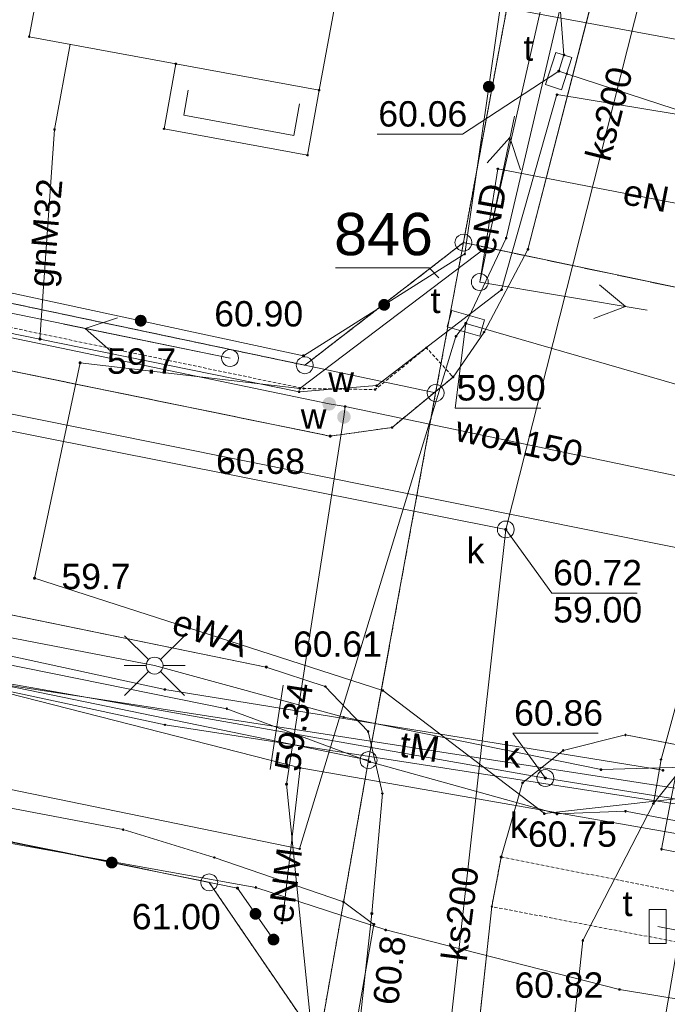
# Paper-space layout 'A-01 PLAN SYTUACYJNY' of a CAD drawing. Header units: millimetres. Extents: x 0 to 900, y 0 to 750.
# Tile 23 of 105: x 135 to 173, y 661 to 719. Entities that reach past the tile are written whole.
import ezdxf
from ezdxf.xclip import XClip

# ---------------------------------------------------------------- set-up
doc = ezdxf.new("R2010")
doc.units = ezdxf.units.MM
doc.header["$MEASUREMENT"] = 0
doc.header["$XCLIPFRAME"] = 0
for name, pattern in [('KROPK1', [500, 50, -450]), ('KROPK2', [1000, 50, -950]), ('PRZER1-1', [1, 0.5, -0.5]), ('PRZER2-1', [1.5, 1, -0.5]), ('PRZER3-1', [4000, 3000, -1000])]:
    doc.linetypes.add(name, pattern=pattern)
doc.layers.add('A_mapa_Nr_pióra__2', color=8, linetype='Continuous', lineweight=13)
doc.layers.add('A_podrys', color=7, linetype='Continuous')
doc.styles.add('STYL_AUTOMATYCZNY_1', font='arial.ttf')

# ---------------------------------------------------------------- blocks, each defined once
blk = doc.blocks.new('Rysunek_3_3', base_point=(-1239.757, 488.381))
at = {"layer": 'A_mapa_Nr_pióra__2', "linetype": 'Continuous', "lineweight": 13}
for points in [[(166.794, 715.623), (166.797, 715.599), (166.806, 715.578), (166.82, 715.559), (166.839, 715.545), (166.86, 715.536), (166.884, 715.533), (166.907, 715.536), (166.929, 715.545), (166.947, 715.559), (166.962, 715.578), (166.971, 715.599), (166.974, 715.623), (166.971, 715.646), (166.962, 715.668), (166.947, 715.686), (166.929, 715.701), (166.907, 715.709), (166.884, 715.713), (166.86, 715.709), (166.839, 715.701), (166.82, 715.686), (166.806, 715.668), (166.797, 715.646)], [(163.106, 714.651), (163.107, 714.742), (163.084, 714.83), (163.04, 714.91), (162.976, 714.975), (162.897, 715.022), (162.809, 715.047), (162.718, 715.048), (162.629, 715.025), (162.55, 714.98), (162.484, 714.917), (162.438, 714.838), (162.413, 714.75), (162.412, 714.659), (162.435, 714.57), (162.479, 714.491), (162.543, 714.425), (162.622, 714.379), (162.71, 714.354), (162.801, 714.353), (162.89, 714.375), (162.969, 714.42), (163.035, 714.484), (163.081, 714.563)], [(163.106, 714.651), (163.107, 714.742), (163.084, 714.83), (163.04, 714.91), (162.976, 714.975), (162.897, 715.022), (162.809, 715.047), (162.718, 715.048), (162.629, 715.025), (162.55, 714.98), (162.484, 714.917), (162.438, 714.838), (162.413, 714.75), (162.412, 714.659), (162.435, 714.57), (162.479, 714.491), (162.543, 714.425), (162.622, 714.379), (162.71, 714.354), (162.801, 714.353), (162.89, 714.375), (162.969, 714.42), (163.035, 714.484), (163.081, 714.563)], [(156.772, 701.525), (156.842, 701.584), (156.895, 701.658), (156.926, 701.744), (156.935, 701.835), (156.919, 701.925), (156.881, 702.008), (156.823, 702.078), (156.748, 702.131), (156.662, 702.163), (156.571, 702.171), (156.481, 702.156), (156.398, 702.117), (156.328, 702.059), (156.275, 701.984), (156.244, 701.898), (156.235, 701.807), (156.251, 701.717), (156.289, 701.634), (156.348, 701.564), (156.422, 701.511), (156.508, 701.48), (156.599, 701.472), (156.689, 701.487)], [(156.772, 701.525), (156.842, 701.584), (156.895, 701.658), (156.926, 701.744), (156.935, 701.835), (156.919, 701.925), (156.881, 702.008), (156.823, 702.078), (156.748, 702.131), (156.662, 702.163), (156.571, 702.171), (156.481, 702.156), (156.398, 702.117), (156.328, 702.059), (156.275, 701.984), (156.244, 701.898), (156.235, 701.807), (156.251, 701.717), (156.289, 701.634), (156.348, 701.564), (156.422, 701.511), (156.508, 701.48), (156.599, 701.472), (156.689, 701.487)], [(142.15, 700.542), (142.241, 700.534), (142.33, 700.551), (142.413, 700.59), (142.483, 700.649), (142.535, 700.724), (142.565, 700.81), (142.573, 700.901), (142.556, 700.991), (142.517, 701.074), (142.458, 701.143), (142.383, 701.195), (142.297, 701.226), (142.206, 701.233), (142.116, 701.217), (142.033, 701.178), (141.964, 701.119), (141.912, 701.044), (141.881, 700.958), (141.874, 700.866), (141.89, 700.777), (141.929, 700.694), (141.988, 700.624), (142.063, 700.572)], [(142.15, 700.542), (142.241, 700.534), (142.33, 700.551), (142.413, 700.59), (142.483, 700.649), (142.535, 700.724), (142.565, 700.81), (142.573, 700.901), (142.556, 700.991), (142.517, 701.074), (142.458, 701.143), (142.383, 701.195), (142.297, 701.226), (142.206, 701.233), (142.116, 701.217), (142.033, 701.178), (141.964, 701.119), (141.912, 701.044), (141.881, 700.958), (141.874, 700.866), (141.89, 700.777), (141.929, 700.694), (141.988, 700.624), (142.063, 700.572)], [(161.31, 700.724), (161.313, 700.701), (161.322, 700.679), (161.336, 700.661), (161.355, 700.646), (161.376, 700.637), (161.4, 700.634), (161.423, 700.637), (161.445, 700.646), (161.463, 700.661), (161.478, 700.679), (161.487, 700.701), (161.49, 700.724), (161.487, 700.748), (161.478, 700.769), (161.463, 700.788), (161.445, 700.802), (161.423, 700.811), (161.4, 700.814), (161.376, 700.811), (161.355, 700.802), (161.336, 700.788), (161.322, 700.769), (161.313, 700.748)], [(136.189, 699.802), (136.192, 699.779), (136.201, 699.757), (136.215, 699.738), (136.234, 699.724), (136.255, 699.715), (136.279, 699.712), (136.302, 699.715), (136.324, 699.724), (136.342, 699.738), (136.357, 699.757), (136.366, 699.779), (136.369, 699.802), (136.366, 699.825), (136.357, 699.847), (136.342, 699.866), (136.324, 699.88), (136.302, 699.889), (136.279, 699.892), (136.255, 699.889), (136.234, 699.88), (136.215, 699.866), (136.201, 699.847), (136.192, 699.825)], [(151.738, 698.817), (151.742, 698.794), (151.751, 698.772), (151.765, 698.754), (151.783, 698.739), (151.805, 698.73), (151.828, 698.727), (151.852, 698.73), (151.873, 698.739), (151.892, 698.754), (151.906, 698.772), (151.915, 698.794), (151.918, 698.817), (151.915, 698.841), (151.906, 698.862), (151.892, 698.881), (151.873, 698.895), (151.852, 698.904), (151.828, 698.907), (151.805, 698.904), (151.783, 698.895), (151.765, 698.881), (151.751, 698.862), (151.742, 698.841)], [(138.555, 698.397), (138.558, 698.373), (138.567, 698.352), (138.581, 698.333), (138.6, 698.319), (138.621, 698.31), (138.645, 698.307), (138.668, 698.31), (138.69, 698.319), (138.708, 698.333), (138.723, 698.352), (138.732, 698.373), (138.735, 698.397), (138.732, 698.42), (138.723, 698.442), (138.708, 698.46), (138.69, 698.475), (138.668, 698.484), (138.645, 698.487), (138.621, 698.484), (138.6, 698.475), (138.581, 698.46), (138.567, 698.442), (138.558, 698.42)], [(153.421, 696.367), (153.317, 696.374), (153.214, 696.354), (153.12, 696.309), (153.041, 696.24), (152.983, 696.154), (152.949, 696.055), (152.941, 695.951), (152.961, 695.848), (153.007, 695.754), (153.075, 695.675), (153.162, 695.617), (153.261, 695.583), (153.365, 695.575), (153.467, 695.595), (153.561, 695.641), (153.64, 695.709), (153.699, 695.796), (153.733, 695.895), (153.74, 695.999), (153.72, 696.101), (153.675, 696.195), (153.606, 696.274), (153.52, 696.333)], [(153.824, 695.304), (153.811, 695.2), (153.826, 695.097), (153.866, 695), (153.931, 694.918), (154.014, 694.855), (154.111, 694.816), (154.214, 694.803), (154.318, 694.817), (154.414, 694.858), (154.496, 694.922), (154.559, 695.005), (154.598, 695.102), (154.611, 695.206), (154.597, 695.309), (154.556, 695.405), (154.492, 695.488), (154.409, 695.551), (154.312, 695.59), (154.208, 695.603), (154.105, 695.588), (154.009, 695.548), (153.926, 695.484), (153.864, 695.4)], [(153.312, 694.067), (153.315, 694.044), (153.324, 694.022), (153.338, 694.003), (153.357, 693.989), (153.379, 693.98), (153.402, 693.977), (153.425, 693.98), (153.447, 693.989), (153.466, 694.003), (153.48, 694.022), (153.489, 694.044), (153.492, 694.067), (153.489, 694.09), (153.48, 694.112), (153.466, 694.131), (153.447, 694.145), (153.425, 694.154), (153.402, 694.157), (153.379, 694.154), (153.357, 694.145), (153.338, 694.131), (153.324, 694.112), (153.315, 694.09)], [(163.671, 688.555), (163.674, 688.532), (163.683, 688.51), (163.697, 688.492), (163.716, 688.477), (163.738, 688.468), (163.761, 688.465), (163.784, 688.468), (163.806, 688.477), (163.825, 688.492), (163.839, 688.51), (163.848, 688.532), (163.851, 688.555), (163.848, 688.579), (163.839, 688.6), (163.825, 688.619), (163.806, 688.633), (163.784, 688.642), (163.761, 688.645), (163.738, 688.642), (163.716, 688.633), (163.697, 688.619), (163.683, 688.6), (163.674, 688.579)], [(135.869, 685.677), (135.872, 685.654), (135.881, 685.632), (135.895, 685.614), (135.914, 685.599), (135.935, 685.59), (135.959, 685.587), (135.982, 685.59), (136.004, 685.599), (136.022, 685.614), (136.037, 685.632), (136.046, 685.654), (136.049, 685.677), (136.046, 685.701), (136.037, 685.722), (136.022, 685.741), (136.004, 685.755), (135.982, 685.764), (135.959, 685.767), (135.935, 685.764), (135.914, 685.755), (135.895, 685.741), (135.881, 685.722), (135.872, 685.701)], [(149.541, 680.432), (149.544, 680.408), (149.553, 680.387), (149.567, 680.368), (149.586, 680.354), (149.608, 680.345), (149.631, 680.342), (149.654, 680.345), (149.676, 680.354), (149.695, 680.368), (149.709, 680.387), (149.718, 680.408), (149.721, 680.432), (149.718, 680.455), (149.709, 680.477), (149.695, 680.495), (149.676, 680.51), (149.654, 680.519), (149.631, 680.522), (149.608, 680.519), (149.586, 680.51), (149.567, 680.495), (149.553, 680.477), (149.544, 680.455)], [(166.007, 673.875), (166.01, 673.852), (166.019, 673.83), (166.034, 673.812), (166.052, 673.798), (166.074, 673.789), (166.097, 673.785), (166.12, 673.789), (166.142, 673.798), (166.161, 673.812), (166.175, 673.83), (166.184, 673.852), (166.187, 673.875), (166.184, 673.899), (166.175, 673.92), (166.161, 673.939), (166.142, 673.953), (166.12, 673.962), (166.097, 673.965), (166.074, 673.962), (166.052, 673.953), (166.034, 673.939), (166.019, 673.92), (166.01, 673.899)], [(150.736, 673.514), (150.739, 673.49), (150.748, 673.469), (150.763, 673.45), (150.781, 673.436), (150.803, 673.427), (150.826, 673.424), (150.849, 673.427), (150.871, 673.436), (150.89, 673.45), (150.904, 673.469), (150.913, 673.49), (150.916, 673.514), (150.913, 673.537), (150.904, 673.559), (150.89, 673.577), (150.871, 673.591), (150.849, 673.6), (150.826, 673.604), (150.803, 673.6), (150.781, 673.591), (150.763, 673.577), (150.748, 673.559), (150.739, 673.537)], [(140.445, 668.542), (140.537, 668.536), (140.626, 668.553), (140.708, 668.593), (140.777, 668.653), (140.828, 668.729), (140.858, 668.816), (140.864, 668.907), (140.847, 668.996), (140.807, 669.078), (140.747, 669.147), (140.671, 669.198), (140.585, 669.228), (140.494, 669.235), (140.404, 669.217), (140.322, 669.177), (140.253, 669.117), (140.202, 669.041), (140.172, 668.955), (140.166, 668.864), (140.183, 668.774), (140.223, 668.692), (140.283, 668.623), (140.359, 668.572)], [(140.445, 668.542), (140.537, 668.536), (140.626, 668.553), (140.708, 668.593), (140.777, 668.653), (140.828, 668.729), (140.858, 668.816), (140.864, 668.907), (140.847, 668.996), (140.807, 669.078), (140.747, 669.147), (140.671, 669.198), (140.585, 669.228), (140.494, 669.235), (140.404, 669.217), (140.322, 669.177), (140.253, 669.117), (140.202, 669.041), (140.172, 668.955), (140.166, 668.864), (140.183, 668.774), (140.223, 668.692), (140.283, 668.623), (140.359, 668.572)], [(163.4, 669.214), (163.403, 669.191), (163.412, 669.169), (163.427, 669.151), (163.445, 669.136), (163.467, 669.127), (163.49, 669.124), (163.514, 669.127), (163.535, 669.136), (163.554, 669.151), (163.568, 669.169), (163.577, 669.191), (163.58, 669.214), (163.577, 669.237), (163.568, 669.259), (163.554, 669.278), (163.535, 669.292), (163.514, 669.301), (163.49, 669.304), (163.467, 669.301), (163.445, 669.292), (163.427, 669.278), (163.412, 669.259), (163.403, 669.237)], [(147.841, 667.378), (147.845, 667.355), (147.854, 667.333), (147.868, 667.315), (147.886, 667.3), (147.908, 667.291), (147.931, 667.288), (147.955, 667.291), (147.976, 667.3), (147.995, 667.315), (148.009, 667.333), (148.018, 667.355), (148.021, 667.378), (148.018, 667.402), (148.009, 667.423), (147.995, 667.442), (147.976, 667.456), (147.955, 667.465), (147.931, 667.468), (147.908, 667.465), (147.886, 667.456), (147.868, 667.442), (147.854, 667.423), (147.845, 667.402)], [(148.707, 665.658), (148.769, 665.591), (148.846, 665.541), (148.933, 665.514), (149.024, 665.51), (149.113, 665.529), (149.195, 665.572), (149.262, 665.633), (149.311, 665.71), (149.339, 665.797), (149.343, 665.889), (149.323, 665.978), (149.281, 666.059), (149.219, 666.126), (149.142, 666.176), (149.055, 666.203), (148.964, 666.207), (148.875, 666.187), (148.793, 666.145), (148.726, 666.084), (148.677, 666.007), (148.649, 665.919), (148.645, 665.828), (148.665, 665.739)], [(148.707, 665.658), (148.769, 665.591), (148.846, 665.541), (148.933, 665.514), (149.024, 665.51), (149.113, 665.529), (149.195, 665.572), (149.262, 665.633), (149.311, 665.71), (149.339, 665.797), (149.343, 665.889), (149.323, 665.978), (149.281, 666.059), (149.219, 666.126), (149.142, 666.176), (149.055, 666.203), (148.964, 666.207), (148.875, 666.187), (148.793, 666.145), (148.726, 666.084), (148.677, 666.007), (148.649, 665.919), (148.645, 665.828), (148.665, 665.739)], [(155.767, 665.875), (155.77, 665.852), (155.779, 665.83), (155.794, 665.812), (155.812, 665.798), (155.834, 665.789), (155.857, 665.785), (155.88, 665.789), (155.902, 665.798), (155.921, 665.812), (155.935, 665.83), (155.944, 665.852), (155.947, 665.875), (155.944, 665.899), (155.935, 665.92), (155.921, 665.939), (155.902, 665.953), (155.88, 665.962), (155.857, 665.965), (155.834, 665.962), (155.812, 665.953), (155.794, 665.939), (155.779, 665.92), (155.77, 665.899)], [(149.77, 664.138), (149.831, 664.071), (149.908, 664.021), (149.995, 663.994), (150.087, 663.99), (150.176, 664.01), (150.257, 664.052), (150.324, 664.113), (150.374, 664.19), (150.401, 664.277), (150.405, 664.369), (150.386, 664.458), (150.343, 664.539), (150.282, 664.606), (150.205, 664.656), (150.118, 664.683), (150.026, 664.687), (149.937, 664.667), (149.856, 664.625), (149.789, 664.564), (149.739, 664.487), (149.712, 664.4), (149.708, 664.308), (149.728, 664.219)]]:
    blk.add_hatch(color=8, dxfattribs=at).paths.add_polyline_path(points)
at = {"layer": 'A_mapa_Nr_pióra__2', "color": 8, "linetype": 'PRZER1-1', "lineweight": 13, "ltscale": 0.2, "flags": 128}
for points in [[(130.832, 745.1), (166.678, 734.795), (161.26, 705.495), (151.901, 698.255), (76.821, 714.11), (45.202, 720.628), (51.282, 745.1)], [(169.667, 745.1), (166.678, 734.795), (161.26, 705.495), (180.784, 701.378), (189.14, 699.897), (182.219, 709.256), (185.838, 729.256), (187.818, 736.096), (190.431, 745.1)], [(29.9, 723.715), (45.202, 720.628), (76.821, 714.11), (151.901, 698.255), (161.26, 705.495), (159.621, 696.615), (155.662, 674.935), (152.723, 658.235), (146.262, 667.714), (77.183, 681.931), (48.337, 687.853), (36.183, 690.348), (29.9, 691.641)], [(29.9, 653.436), (36.183, 690.348), (48.337, 687.853), (77.183, 681.931), (146.262, 667.714), (152.723, 658.235), (148.164, 632.295), (147.186, 592.335), (146.687, 572.355), (145.907, 540.323), (82.849, 560.452), (29.9, 577.346)]]:
    blk.add_lwpolyline(points, dxfattribs=at)
at = {"layer": 'A_mapa_Nr_pióra__2', "color": 8, "linetype": 'Continuous', "lineweight": 13, "ltscale": 0.2, "flags": 128}
for points in [[(83.348, 745.1), (76.821, 714.11), (151.901, 698.255), (161.26, 705.495), (166.678, 734.795), (130.832, 745.1)], [(151.611, 696.885), (162.637, 705.241), (169.235, 734.323), (172.365, 745.1)], [(169.667, 745.1), (166.678, 734.795), (161.26, 705.495), (180.784, 701.378), (182.219, 709.256), (185.838, 729.256), (187.818, 736.096), (190.431, 745.1)], [(173.007, 745.1), (163.78, 705.755), (161.4, 700.724), (191.337, 692.055), (205.72, 690.838), (258.309, 680.788), (261.999, 680.081), (333.179, 666.164), (385.799, 656.247), (425.538, 648.228), (480.498, 638.191), (490.217, 636.735), (491.457, 636.515)], [(163.761, 688.555), (176.125, 737.484), (176.272, 738.067), (178.05, 745.1)], [(173.398, 745.1), (166.691, 722.995), (167.189, 716.575), (166.884, 715.623), (167.36, 715.47), (180.935, 711.039), (181.691, 713.411), (181.94, 714.379)], [(138.316, 731.907), (121.183, 738.614), (136.215, 730.47), (130.84, 702.089), (147.493, 698.675)], [(165.208, 730.203), (164.437, 726.815), (164.177, 724.575), (161.342, 704.825), (151.828, 698.817), (132.618, 702.95), (131.208, 704.73)], [(169.757, 723.335), (165.068, 705.097), (162.477, 700.203), (160.648, 697.555), (157.053, 694.58), (153.402, 694.067), (75.508, 710.018), (29.9, 719.603)], [(29.9, 721.082), (65.873, 713.508), (73.124, 712.675), (153.341, 695.975), (154.281, 695.815)], [(153.991, 721.179), (181.13, 716.157)], [(138.063, 717.208), (137.132, 712.174), (136.279, 699.802)], [(29.9, 716.43), (177.6, 686.72), (173.902, 665.236), (188.648, 662.698)], [(163.761, 688.555), (132.023, 694.88), (69.526, 707.334), (43.666, 712.487), (32.303, 714.751), (29.9, 715.23)], [(58.085, 715.726), (61.737, 714.975), (65.769, 714.16), (76.375, 711.997), (82.761, 710.39), (119.843, 703.148), (136.279, 699.802), (151.57, 696.689), (156.143, 697.052), (163.512, 702.712), (166.781, 714.236), (180.617, 711.957)], [(166.884, 715.623), (161.203, 711.898), (156.163, 711.898)], [(162.229, 703.164), (164.265, 712.955)], [(162.671, 710.204), (164.003, 711.696), (164.63, 709.796)], [(180.617, 711.957), (179.826, 700.229), (172.917, 674.974), (172.469, 672.372)], [(163.286, 709.852), (162.229, 703.164)], [(184.859, 705.686), (163.286, 709.852)], [(155.857, 665.875), (156.477, 672.964), (155.643, 676.62), (153.111, 679.287), (149.631, 680.432), (72.674, 696.206), (29.9, 705.029)], [(159.81, 703.411), (159.238, 704), (153.718, 704)], [(426.177, 626.615), (394.877, 632.355), (372.277, 636.915), (367.297, 637.815), (324.777, 645.855), (307.377, 649.655), (302.617, 643.975), (280.597, 648.535), (277.877, 655.215), (265.977, 657.535), (261.157, 658.395), (256.197, 658.955), (247.737, 660.375), (244.717, 659.995), (219.477, 664.935), (213.577, 666.935), (174.997, 674.535), (169.377, 674.375), (154.197, 677.475), (143.037, 680.515), (96.237, 689.575), (78.557, 693.715), (29.9, 703.128)], [(173.034, 674.333), (143.644, 679.102), (77.855, 693.39), (29.9, 702.989)], [(162.229, 703.164), (172.091, 701.506)], [(169.28, 702.992), (170.823, 701.719), (168.949, 701.02)], [(508.224, 509.24), (505.288, 509.739), (511.121, 544.677), (515.528, 565.242), (523.479, 604.413), (520.539, 605.253), (495.139, 610.312), (384.98, 631.427), (372.98, 633.686), (304.661, 646.463), (279.321, 651.182), (242.081, 657.98), (221.081, 661.238), (217.221, 663.058), (170.822, 671.916), (166.782, 671.756), (155.742, 674.835), (147.302, 677.974), (82.262, 691.151), (29.9, 702.044)], [(508.06, 508.355), (500.8, 509.588), (502.642, 518.398), (520.887, 606.143), (481.951, 613.805), (427.051, 624.884), (368.129, 636.206), (325.007, 644.981), (254.307, 658.606), (214.989, 665.958), (143.658, 677.017), (79.037, 690.924), (38.037, 699.359), (29.9, 701.235)], [(161.4, 700.724), (160.82, 699.955), (151.597, 669.695), (77.777, 684.875), (61.946, 688.06)], [(147.493, 698.675), (137.694, 700.673)], [(140.451, 699.09), (138.954, 700.416), (140.851, 701.05)], [(161.4, 700.724), (160.782, 695.721), (165.822, 695.721)], [(29.9, 700.539), (130.466, 680.14), (166.097, 673.875), (198.029, 668.747), (232.437, 660.115)], [(29.9, 700.424), (39.723, 698.388), (77.143, 691.03), (127.042, 680.753), (151.622, 674.475), (183.342, 668.936)], [(179.826, 700.229), (172.917, 674.974)], [(151.611, 696.885), (138.645, 698.397), (135.959, 685.677), (156.509, 679.049), (166.037, 671.777), (180.824, 673.443)], [(154.281, 695.815), (154.211, 695.203), (150.826, 673.514), (152.635, 655.676), (150.463, 632.238), (149.393, 595.293), (149.091, 584.897), (148.512, 564.905)], [(154.281, 695.815), (174.581, 691.556)], [(149.016, 667.418), (77.257, 680.354), (35.938, 688.909), (29.9, 690.007)], [(163.761, 688.555), (160.263, 657.175)], [(163.761, 688.555), (166.472, 684.802), (171.512, 684.802)], [(150.057, 664.338), (147.931, 667.378), (44.901, 688.312)], [(148.364, 595.487), (148.379, 600.187), (150.03, 610.447), (150.134, 631.949), (155.984, 665.235), (154.187, 666.566), (146.565, 669.184), (141.19, 670.831), (127.83, 673.37), (119.226, 674.218), (106.277, 676.774), (77.099, 683.729), (74.493, 685.035), (61.946, 688.06)], [(235.517, 663.739), (81.768, 687.487)], [(142.684, 680.869), (141.269, 682.283)], [(143.391, 680.869), (144.805, 682.283)], [(142.537, 680.515), (141.237, 680.515)], [(143.537, 680.515), (144.837, 680.515)], [(142.684, 680.162), (141.269, 678.748)], [(143.391, 680.162), (144.805, 678.748)], [(149.853, 674.38), (150.63, 679.36)], [(169.377, 674.375), (154.197, 677.475)], [(159.797, 637.175), (162.936, 666.283), (163.49, 669.214), (164.751, 673.593), (167.147, 675.509), (170.825, 676.422), (214.445, 668.021), (218.298, 666.47), (221.678, 663.107), (222.769, 659.326), (222.787, 654.844), (221.125, 646.031), (219.221, 644.766), (210.197, 642.355), (203.417, 604.135), (212.877, 602.475), (210.777, 590.735), (200.477, 589.175), (189.257, 526.495)], [(166.097, 673.875), (164.175, 676.523), (169.215, 676.523)], [(151.622, 674.475), (150.562, 665.315)], [(172.469, 672.372), (173.773, 673.995), (172.948, 669.673), (316.031, 642.363), (316.481, 644.72), (359.621, 636.486), (480.678, 613.461), (498.878, 609.804), (659.899, 578.459)], [(172.469, 672.372), (168.306, 664.289), (164.698, 630.609), (164.182, 608.552), (163.47, 578.076), (163.389, 574.612)], [(450.732, 552.294), (452.539, 581.88), (458.712, 607.687), (457.532, 607.904), (263.266, 643.572), (241.62, 648.605), (226.714, 652.102), (170.468, 661.388), (156.675, 664.906), (149.016, 667.418)], [(155.857, 665.875), (153.637, 645.595), (152.837, 639.135), (152.697, 637.155), (152.577, 632.315), (151.577, 600.515), (151.197, 589.915)], [(170.468, 661.388), (156.675, 664.906)], [(463.62, 607.33), (440.227, 611.946), (401.692, 619.733), (361.583, 628.177), (306.662, 638.485), (246.865, 649.834), (218.002, 656.187), (172.727, 665.114)]]:
    blk.add_lwpolyline(points, dxfattribs=at)
for points in [[(138.611, 733.48), (155.683, 730.323), (152.754, 714.493), (144.297, 716.055), (135.644, 717.656)], [(135.599, 717.64), (135.599, 717.672), (135.628, 717.701), (135.66, 717.701), (135.689, 717.672), (135.689, 717.64), (135.66, 717.611), (135.628, 717.611)], [(166.713, 716.728), (167.665, 716.422), (167.054, 714.518), (166.102, 714.823)], [(167.144, 716.559), (167.144, 716.591), (167.173, 716.62), (167.205, 716.62), (167.234, 716.591), (167.234, 716.559), (167.205, 716.53), (167.173, 716.53)], [(152.754, 714.493), (152.057, 710.655), (143.597, 712.215), (144.297, 716.055)], [(144.252, 716.04), (144.252, 716.071), (144.281, 716.1), (144.313, 716.1), (144.342, 716.071), (144.342, 716.04), (144.313, 716.01), (144.281, 716.01)], [(167.315, 715.454), (167.315, 715.486), (167.344, 715.515), (167.376, 715.515), (167.405, 715.486), (167.405, 715.454), (167.376, 715.425), (167.344, 715.425)], [(155.662, 674.935), (159.621, 696.615), (151.901, 698.255), (76.821, 714.11), (76.743, 691.19)], [(152.709, 714.477), (152.709, 714.509), (152.738, 714.538), (152.77, 714.538), (152.799, 714.509), (152.799, 714.477), (152.77, 714.448), (152.738, 714.448)], [(166.736, 714.22), (166.736, 714.252), (166.766, 714.281), (166.797, 714.281), (166.826, 714.252), (166.826, 714.22), (166.797, 714.191), (166.766, 714.191)], [(143.552, 712.2), (143.552, 712.231), (143.581, 712.26), (143.613, 712.26), (143.642, 712.231), (143.642, 712.2), (143.613, 712.17), (143.581, 712.17)], [(137.087, 712.158), (137.087, 712.19), (137.116, 712.219), (137.148, 712.219), (137.177, 712.19), (137.177, 712.158), (137.148, 712.129), (137.116, 712.129)], [(152.012, 710.64), (152.012, 710.671), (152.041, 710.7), (152.073, 710.7), (152.102, 710.671), (152.102, 710.64), (152.073, 710.61), (152.041, 710.61)], [(163.241, 709.836), (163.241, 709.868), (163.27, 709.897), (163.302, 709.897), (163.331, 709.868), (163.331, 709.836), (163.302, 709.807), (163.27, 709.807)], [(161.26, 705.995), (161.415, 705.971), (161.554, 705.9), (161.665, 705.789), (161.736, 705.65), (161.76, 705.495), (161.736, 705.341), (161.665, 705.201), (161.554, 705.091), (161.415, 705.02), (161.26, 704.995), (161.106, 705.02), (160.966, 705.091), (160.856, 705.201), (160.785, 705.341), (160.76, 705.495), (160.785, 705.65), (160.856, 705.789), (160.966, 705.9), (161.106, 705.971)], [(166.587, 571.876), (167.425, 603.836), (168.104, 630.336), (172.183, 653.996), (174.222, 665.916), (180.14, 697.836), (180.784, 701.378), (161.26, 705.495), (159.621, 696.615), (155.662, 674.935), (152.723, 658.235), (148.164, 632.295), (147.186, 592.335), (146.687, 572.355), (145.907, 540.323), (161.935, 535.208), (165.669, 534.017)], [(159.621, 696.615), (161.26, 705.495), (151.901, 698.255)], [(162.592, 705.225), (162.592, 705.256), (162.621, 705.286), (162.653, 705.286), (162.682, 705.256), (162.682, 705.225), (162.653, 705.196), (162.621, 705.196)], [(163.735, 705.739), (163.735, 705.771), (163.764, 705.8), (163.796, 705.8), (163.825, 705.771), (163.825, 705.739), (163.796, 705.71), (163.764, 705.71)], [(161.297, 704.809), (161.297, 704.841), (161.326, 704.87), (161.358, 704.87), (161.387, 704.841), (161.387, 704.809), (161.358, 704.78), (161.326, 704.78)], [(165.023, 705.081), (165.023, 705.113), (165.052, 705.142), (165.084, 705.142), (165.113, 705.113), (165.113, 705.081), (165.084, 705.052), (165.052, 705.052)], [(162.229, 703.664), (162.358, 703.647), (162.479, 703.597), (162.583, 703.518), (162.662, 703.414), (162.712, 703.293), (162.729, 703.164), (162.712, 703.035), (162.662, 702.914), (162.583, 702.81), (162.479, 702.731), (162.358, 702.681), (162.229, 702.664), (162.1, 702.681), (161.979, 702.731), (161.875, 702.81), (161.796, 702.914), (161.746, 703.035), (161.729, 703.164), (161.746, 703.293), (161.796, 703.414), (161.875, 703.518), (161.979, 703.597), (162.1, 703.647)], [(163.467, 702.696), (163.467, 702.728), (163.496, 702.757), (163.527, 702.757), (163.557, 702.728), (163.557, 702.696), (163.527, 702.667), (163.496, 702.667)], [(162.499, 700.926), (162.221, 699.966), (160.3, 700.522), (160.578, 701.483)], [(162.432, 700.187), (162.432, 700.219), (162.461, 700.248), (162.493, 700.248), (162.522, 700.219), (162.522, 700.187), (162.493, 700.158), (162.461, 700.158)], [(136.234, 699.786), (136.234, 699.818), (136.263, 699.847), (136.295, 699.847), (136.324, 699.818), (136.324, 699.786), (136.295, 699.757), (136.263, 699.757)], [(160.775, 699.939), (160.775, 699.971), (160.804, 700), (160.836, 700), (160.865, 699.971), (160.865, 699.939), (160.836, 699.91), (160.804, 699.91)], [(147.493, 699.175), (147.622, 699.158), (147.743, 699.108), (147.846, 699.028), (147.926, 698.925), (147.976, 698.804), (147.993, 698.675), (147.976, 698.545), (147.926, 698.425), (147.846, 698.321), (147.743, 698.242), (147.622, 698.192), (147.493, 698.175), (147.363, 698.192), (147.243, 698.242), (147.139, 698.321), (147.06, 698.425), (147.01, 698.545), (146.993, 698.675), (147.01, 698.804), (147.06, 698.925), (147.139, 699.028), (147.243, 699.108), (147.363, 699.158)], [(159.034, 699.269), (159.034, 699.301), (159.064, 699.33), (159.095, 699.33), (159.124, 699.301), (159.124, 699.269), (159.095, 699.24), (159.064, 699.24)], [(138.6, 698.381), (138.6, 698.413), (138.629, 698.442), (138.661, 698.442), (138.69, 698.413), (138.69, 698.381), (138.661, 698.352), (138.629, 698.352)], [(151.901, 698.755), (152.055, 698.73), (152.195, 698.659), (152.305, 698.549), (152.376, 698.409), (152.401, 698.255), (152.376, 698.1), (152.305, 697.961), (152.195, 697.85), (152.055, 697.779), (151.901, 697.755), (151.746, 697.779), (151.607, 697.85), (151.496, 697.961), (151.425, 698.1), (151.401, 698.255), (151.425, 698.409), (151.496, 698.549), (151.607, 698.659), (151.746, 698.73)], [(151.783, 698.801), (151.783, 698.833), (151.813, 698.862), (151.844, 698.862), (151.873, 698.833), (151.873, 698.801), (151.844, 698.772), (151.813, 698.772)], [(160.603, 697.54), (160.603, 697.571), (160.632, 697.6), (160.664, 697.6), (160.693, 697.571), (160.693, 697.54), (160.664, 697.51), (160.632, 697.51)], [(151.525, 696.673), (151.525, 696.705), (151.554, 696.734), (151.586, 696.734), (151.615, 696.705), (151.615, 696.673), (151.586, 696.644), (151.554, 696.644)], [(151.566, 696.869), (151.566, 696.901), (151.595, 696.93), (151.627, 696.93), (151.656, 696.901), (151.656, 696.869), (151.627, 696.84), (151.595, 696.84)], [(151.788, 696.861), (151.788, 696.893), (151.817, 696.922), (151.849, 696.922), (151.878, 696.893), (151.878, 696.861), (151.849, 696.832), (151.817, 696.832)], [(156.008, 696.803), (156.008, 696.835), (156.037, 696.864), (156.069, 696.864), (156.098, 696.835), (156.098, 696.803), (156.069, 696.774), (156.037, 696.774)], [(156.098, 697.036), (156.098, 697.068), (156.128, 697.097), (156.159, 697.097), (156.188, 697.068), (156.188, 697.036), (156.159, 697.007), (156.128, 697.007)], [(159.621, 697.115), (159.775, 697.091), (159.914, 697.02), (160.025, 696.909), (160.096, 696.77), (160.121, 696.615), (160.096, 696.461), (160.025, 696.321), (159.914, 696.211), (159.775, 696.14), (159.621, 696.115), (159.466, 696.14), (159.327, 696.211), (159.216, 696.321), (159.145, 696.461), (159.121, 696.615), (159.145, 696.77), (159.216, 696.909), (159.327, 697.02), (159.466, 697.091)], [(154.236, 695.799), (154.236, 695.831), (154.265, 695.86), (154.297, 695.86), (154.326, 695.831), (154.326, 695.799), (154.297, 695.77), (154.265, 695.77)], [(157.008, 694.564), (157.008, 694.596), (157.037, 694.625), (157.069, 694.625), (157.098, 694.596), (157.098, 694.564), (157.069, 694.535), (157.037, 694.535)], [(153.357, 694.051), (153.357, 694.083), (153.386, 694.112), (153.418, 694.112), (153.447, 694.083), (153.447, 694.051), (153.418, 694.022), (153.386, 694.022)], [(146.262, 667.714), (152.723, 658.235), (155.662, 674.935), (76.743, 691.19), (77.183, 681.931)], [(163.761, 689.055), (163.89, 689.038), (164.011, 688.988), (164.114, 688.909), (164.194, 688.805), (164.244, 688.685), (164.261, 688.555), (164.244, 688.426), (164.194, 688.305), (164.114, 688.202), (164.011, 688.122), (163.89, 688.072), (163.761, 688.055), (163.632, 688.072), (163.511, 688.122), (163.407, 688.202), (163.328, 688.305), (163.278, 688.426), (163.261, 688.555), (163.278, 688.685), (163.328, 688.805), (163.407, 688.909), (163.511, 688.988), (163.632, 689.038)], [(135.914, 685.661), (135.914, 685.693), (135.943, 685.722), (135.975, 685.722), (136.004, 685.693), (136.004, 685.661), (135.975, 685.632), (135.943, 685.632)], [(148.164, 632.295), (152.723, 658.235), (146.262, 667.714), (77.183, 681.931), (79.165, 639.331)], [(143.037, 681.015), (143.167, 680.998), (143.287, 680.948), (143.391, 680.869), (143.47, 680.765), (143.52, 680.645), (143.537, 680.515), (143.52, 680.386), (143.47, 680.265), (143.391, 680.162), (143.287, 680.082), (143.167, 680.033), (143.037, 680.015), (142.908, 680.033), (142.787, 680.082), (142.684, 680.162), (142.604, 680.265), (142.554, 680.386), (142.537, 680.515), (142.554, 680.645), (142.604, 680.765), (142.684, 680.869), (142.787, 680.948), (142.908, 680.998)], [(149.586, 680.416), (149.586, 680.447), (149.615, 680.477), (149.647, 680.477), (149.676, 680.447), (149.676, 680.416), (149.647, 680.387), (149.615, 680.387)], [(143.599, 679.086), (143.599, 679.118), (143.628, 679.147), (143.66, 679.147), (143.689, 679.118), (143.689, 679.086), (143.66, 679.057), (143.628, 679.057)], [(153.066, 679.272), (153.066, 679.303), (153.095, 679.332), (153.127, 679.332), (153.156, 679.303), (153.156, 679.272), (153.127, 679.242), (153.095, 679.242)], [(156.464, 679.033), (156.464, 679.064), (156.493, 679.094), (156.525, 679.094), (156.554, 679.064), (156.554, 679.033), (156.525, 679.004), (156.493, 679.004)], [(147.257, 677.959), (147.257, 677.99), (147.286, 678.019), (147.318, 678.019), (147.347, 677.99), (147.347, 677.959), (147.318, 677.929), (147.286, 677.929)], [(154.152, 677.46), (154.152, 677.491), (154.181, 677.52), (154.213, 677.52), (154.242, 677.491), (154.242, 677.46), (154.213, 677.43), (154.181, 677.43)], [(143.613, 677.001), (143.613, 677.033), (143.642, 677.062), (143.674, 677.062), (143.703, 677.033), (143.703, 677.001), (143.674, 676.972), (143.642, 676.972)], [(155.598, 676.604), (155.598, 676.636), (155.627, 676.665), (155.659, 676.665), (155.688, 676.636), (155.688, 676.604), (155.659, 676.575), (155.627, 676.575)], [(170.78, 676.406), (170.78, 676.438), (170.809, 676.467), (170.841, 676.467), (170.87, 676.438), (170.87, 676.406), (170.841, 676.377), (170.809, 676.377)], [(155.662, 675.435), (155.816, 675.41), (155.956, 675.339), (156.066, 675.229), (156.137, 675.089), (156.162, 674.935), (156.137, 674.78), (156.066, 674.641), (155.956, 674.53), (155.816, 674.459), (155.662, 674.435), (155.507, 674.459), (155.368, 674.53), (155.257, 674.641), (155.186, 674.78), (155.162, 674.935), (155.186, 675.089), (155.257, 675.229), (155.368, 675.339), (155.507, 675.41)], [(167.102, 675.493), (167.102, 675.525), (167.131, 675.554), (167.163, 675.554), (167.192, 675.525), (167.192, 675.493), (167.163, 675.464), (167.131, 675.464)], [(151.577, 674.459), (151.577, 674.491), (151.606, 674.52), (151.638, 674.52), (151.667, 674.491), (151.667, 674.459), (151.638, 674.43), (151.606, 674.43)], [(155.697, 674.819), (155.697, 674.851), (155.726, 674.88), (155.758, 674.88), (155.787, 674.851), (155.787, 674.819), (155.758, 674.79), (155.726, 674.79)], [(172.872, 674.958), (172.872, 674.99), (172.901, 675.019), (172.933, 675.019), (172.962, 674.99), (172.962, 674.958), (172.933, 674.929), (172.901, 674.929)], [(166.097, 674.375), (166.227, 674.358), (166.347, 674.308), (166.451, 674.229), (166.53, 674.125), (166.58, 674.005), (166.597, 673.875), (166.58, 673.746), (166.53, 673.625), (166.451, 673.522), (166.347, 673.442), (166.227, 673.393), (166.097, 673.375), (165.968, 673.393), (165.847, 673.442), (165.744, 673.522), (165.664, 673.625), (165.614, 673.746), (165.597, 673.875), (165.614, 674.005), (165.664, 674.125), (165.744, 674.229), (165.847, 674.308), (165.968, 674.358)], [(166.097, 674.375), (166.227, 674.358), (166.347, 674.308), (166.451, 674.229), (166.53, 674.125), (166.58, 674.005), (166.597, 673.875), (166.58, 673.746), (166.53, 673.625), (166.451, 673.522), (166.347, 673.442), (166.227, 673.393), (166.097, 673.375), (165.968, 673.393), (165.847, 673.442), (165.744, 673.522), (165.664, 673.625), (165.614, 673.746), (165.597, 673.875), (165.614, 674.005), (165.664, 674.125), (165.744, 674.229), (165.847, 674.308), (165.968, 674.358)], [(169.332, 674.36), (169.332, 674.391), (169.361, 674.42), (169.393, 674.42), (169.422, 674.391), (169.422, 674.36), (169.393, 674.33), (169.361, 674.33)], [(172.989, 674.317), (172.989, 674.349), (173.018, 674.378), (173.05, 674.378), (173.079, 674.349), (173.079, 674.317), (173.05, 674.288), (173.018, 674.288)], [(150.781, 673.498), (150.781, 673.529), (150.81, 673.559), (150.842, 673.559), (150.871, 673.529), (150.871, 673.498), (150.842, 673.469), (150.81, 673.469)], [(164.706, 673.577), (164.706, 673.608), (164.735, 673.638), (164.767, 673.638), (164.796, 673.608), (164.796, 673.577), (164.767, 673.548), (164.735, 673.548)], [(156.432, 672.948), (156.432, 672.98), (156.461, 673.009), (156.493, 673.009), (156.522, 672.98), (156.522, 672.948), (156.493, 672.919), (156.461, 672.919)], [(172.424, 672.356), (172.424, 672.388), (172.453, 672.417), (172.485, 672.417), (172.514, 672.388), (172.514, 672.356), (172.485, 672.327), (172.453, 672.327)], [(165.992, 671.761), (165.992, 671.793), (166.022, 671.822), (166.053, 671.822), (166.082, 671.793), (166.082, 671.761), (166.053, 671.732), (166.022, 671.732)], [(166.737, 671.74), (166.737, 671.771), (166.766, 671.801), (166.798, 671.801), (166.827, 671.771), (166.827, 671.74), (166.798, 671.711), (166.766, 671.711)], [(170.777, 671.9), (170.777, 671.932), (170.806, 671.961), (170.838, 671.961), (170.867, 671.932), (170.867, 671.9), (170.838, 671.871), (170.806, 671.871)], [(141.145, 670.815), (141.145, 670.847), (141.175, 670.876), (141.206, 670.876), (141.235, 670.847), (141.235, 670.815), (141.206, 670.786), (141.175, 670.786)], [(146.52, 669.168), (146.52, 669.2), (146.549, 669.229), (146.581, 669.229), (146.61, 669.2), (146.61, 669.168), (146.581, 669.139), (146.549, 669.139)], [(151.552, 669.68), (151.552, 669.711), (151.581, 669.74), (151.613, 669.74), (151.642, 669.711), (151.642, 669.68), (151.613, 669.65), (151.581, 669.65)], [(163.445, 669.198), (163.445, 669.23), (163.474, 669.259), (163.506, 669.259), (163.535, 669.23), (163.535, 669.198), (163.506, 669.169), (163.474, 669.169)], [(172.903, 669.657), (172.903, 669.689), (172.932, 669.718), (172.964, 669.718), (172.993, 669.689), (172.993, 669.657), (172.964, 669.628), (172.932, 669.628)], [(146.262, 668.214), (146.417, 668.19), (146.556, 668.119), (146.667, 668.008), (146.738, 667.869), (146.762, 667.714), (146.738, 667.56), (146.667, 667.421), (146.556, 667.31), (146.417, 667.239), (146.262, 667.214), (146.108, 667.239), (145.968, 667.31), (145.858, 667.421), (145.787, 667.56), (145.762, 667.714), (145.787, 667.869), (145.858, 668.008), (145.968, 668.119), (146.108, 668.19)], [(147.886, 667.362), (147.886, 667.394), (147.916, 667.423), (147.947, 667.423), (147.976, 667.394), (147.976, 667.362), (147.947, 667.333), (147.916, 667.333)], [(148.971, 667.402), (148.971, 667.434), (149, 667.463), (149.032, 667.463), (149.061, 667.434), (149.061, 667.402), (149.032, 667.373), (149, 667.373)], [(154.142, 666.551), (154.142, 666.582), (154.171, 666.611), (154.203, 666.611), (154.232, 666.582), (154.232, 666.551), (154.203, 666.521), (154.171, 666.521)], [(162.891, 666.267), (162.891, 666.299), (162.92, 666.328), (162.952, 666.328), (162.981, 666.299), (162.981, 666.267), (162.952, 666.238), (162.92, 666.238)], [(172.227, 666.114), (173.227, 666.114), (173.227, 664.114), (172.227, 664.114)], [(150.517, 665.299), (150.517, 665.331), (150.546, 665.36), (150.578, 665.36), (150.607, 665.331), (150.607, 665.299), (150.578, 665.27), (150.546, 665.27)], [(155.939, 665.22), (155.939, 665.251), (155.968, 665.28), (155.999, 665.28), (156.029, 665.251), (156.029, 665.22), (155.999, 665.19), (155.968, 665.19)], [(156.63, 664.891), (156.63, 664.922), (156.659, 664.951), (156.691, 664.951), (156.72, 664.922), (156.72, 664.891), (156.691, 664.861), (156.659, 664.861)], [(150.012, 664.323), (150.012, 664.354), (150.041, 664.383), (150.072, 664.383), (150.102, 664.354), (150.102, 664.323), (150.072, 664.293), (150.041, 664.293)], [(168.261, 664.273), (168.261, 664.305), (168.29, 664.334), (168.321, 664.334), (168.351, 664.305), (168.351, 664.273), (168.321, 664.244), (168.29, 664.244)], [(170.423, 661.373), (170.423, 661.404), (170.452, 661.433), (170.484, 661.433), (170.513, 661.404), (170.513, 661.373), (170.484, 661.343), (170.452, 661.343)]]:
    blk.add_lwpolyline(points, close=True, dxfattribs=at)
at = {"layer": 'A_mapa_Nr_pióra__2', "color": 8, "linetype": 'PRZER3-1', "lineweight": 13, "ltscale": 0.2, "flags": 128}
for points in [[(169.757, 723.335), (165.068, 705.097), (162.477, 700.203), (160.648, 697.555), (157.053, 694.58), (153.402, 694.067), (75.508, 710.018), (29.9, 719.603)], [(29.9, 705.029), (72.674, 696.206), (149.631, 680.432), (153.111, 679.287), (155.643, 676.62), (156.477, 672.964), (155.857, 665.875)], [(159.797, 637.175), (162.936, 666.283), (163.49, 669.214), (164.751, 673.593), (167.147, 675.509), (170.825, 676.422), (214.445, 668.021), (218.298, 666.47), (221.678, 663.107), (222.769, 659.326), (222.787, 654.844), (221.125, 646.031), (219.221, 644.766), (210.963, 642.836), (206.642, 618.848)]]:
    blk.add_lwpolyline(points, dxfattribs=at)
at = {"layer": 'A_mapa_Nr_pióra__2', "color": 8, "linetype": 'PRZER2-1', "lineweight": 13, "ltscale": 0.2, "flags": 128}
blk.add_lwpolyline([(29.9, 722.063), (60.905, 715.568), (62.156, 717.225), (70.605, 715.39), (76.465, 714.202), (84.617, 712.532), (84.126, 710.801), (120.521, 703.332), (121.753, 705.05), (123.875, 706.232), (131.208, 704.73), (132.618, 702.95), (134.155, 700.562), (151.833, 696.877), (156.053, 696.819), (159.079, 699.285), (160.648, 697.555), (157.053, 694.58), (153.402, 694.067), (75.508, 710.018), (29.9, 719.603)], dxfattribs=at)
at = {"layer": 'A_mapa_Nr_pióra__2', "color": 8, "linetype": 'KROPK1', "lineweight": 13, "ltscale": 0.2, "flags": 128}
blk.add_lwpolyline([(151.592, 713.69), (151.252, 711.821), (144.76, 713.018), (145.101, 714.89)], close=True, dxfattribs=at)
at = {"layer": 'A_mapa_Nr_pióra__2', "color": 8, "linetype": 'KROPK2', "lineweight": 13, "ltscale": 0.2, "flags": 128}
for points in [[(895.1, 510.771), (874.039, 518.528), (863.879, 522.307), (853.017, 526.255), (845.057, 528.775), (792.277, 545.455), (786.298, 548.324), (731.438, 566.702), (711.118, 573.521), (576.198, 604.175), (485.179, 623.131), (484.138, 643.651), (484.098, 644.531), (449.997, 650.935), (352.198, 669.302), (306.081, 677.963), (249.859, 688.52), (235.099, 691.279), (189.14, 699.897), (180.784, 701.378), (161.26, 705.495), (159.621, 696.615), (155.662, 674.935), (152.723, 658.235), (148.164, 632.295), (147.186, 592.335), (146.687, 572.355), (145.907, 540.323), (82.849, 560.452), (29.9, 577.346)], [(29.9, 577.346), (82.849, 560.452), (145.907, 540.323), (146.687, 572.355), (147.186, 592.335), (148.164, 632.295), (152.723, 658.235), (155.662, 674.935), (159.621, 696.615), (161.26, 705.495), (180.784, 701.378), (189.14, 699.897), (235.099, 691.279), (249.859, 688.52), (306.081, 677.963), (352.198, 669.302), (449.997, 650.935), (484.098, 644.531), (484.138, 643.651), (485.179, 623.131), (576.198, 604.175), (711.118, 573.521), (711.659, 564.161), (717.884, 453.783), (730.017, 232.355), (734.411, 157.472)]]:
    blk.add_lwpolyline(points, dxfattribs=at)
at = {"layer": 'A_mapa_Nr_pióra__2', "color": 8, "linetype": 'PRZER1-1', "lineweight": 13, "ltscale": 0.2, "flags": 128}
blk.add_lwpolyline([(172.183, 653.996), (181.402, 660.436), (278.748, 642.235), (486.18, 603.451), (711.659, 564.161), (711.118, 573.521), (576.198, 604.175), (485.179, 623.131), (484.138, 643.651), (484.098, 644.531), (449.997, 650.935), (352.198, 669.302), (351.082, 669.512), (330.334, 673.408), (315.559, 676.183), (306.081, 677.963), (299.216, 679.252), (262.916, 686.068), (249.859, 688.52), (235.099, 691.279), (189.14, 699.897), (180.784, 701.378), (161.26, 705.495), (159.621, 696.615), (155.662, 674.935), (152.723, 658.235), (148.164, 632.295), (147.186, 592.335), (146.687, 572.355), (145.907, 540.323), (161.935, 535.208), (165.669, 534.017), (166.587, 571.876), (178.647, 571.577), (179.186, 591.797), (167.425, 603.836), (168.104, 630.336)], close=True, dxfattribs=at)
at = {"layer": 'A_mapa_Nr_pióra__2', "color": 8, "linetype": 'PRZER2-1', "lineweight": 13, "ltscale": 0.2, "flags": 128}
blk.add_lwpolyline([(222.787, 654.844), (162.936, 666.283), (163.49, 669.214), (177.345, 666.48), (177.752, 667.973), (222.769, 659.326)], close=True, dxfattribs=at)
at = {"layer": 'A_mapa_Nr_pióra__2', "color": 8, "linetype": 'Continuous', "lineweight": 13, "ltscale": 0.2, "flags": 128}
blk.add_lwpolyline([(155.857, 665.875), (153.637, 645.595), (152.837, 639.135), (152.697, 637.155), (152.577, 632.315), (151.577, 600.515), (151.197, 589.915, -0.211295), (149.117, 587.375), (147.077, 586.535)], format="xyb", dxfattribs=at)
at = {"layer": 'A_mapa_Nr_pióra__2', "color": 8, "linetype": 'Continuous', "lineweight": 13, "attachment_point": 7, "style": 'STYL_AUTOMATYCZNY_1'}
for s, insert, char_height in [('\\A1;{\\pql;\\fArial|b0|i0|c238|p0;\\W1.000000;t}', (164.808, 716.217), 1.5), ('\\A1;{\\pql;\\fArial|b0|i0|c238|p0;\\W1.000000;60.06}', (156.241, 712.326), 1.5), ('\\A1;{\\pql;\\fArial|b0|i0|c238|p0;\\W1.000000;846}', (153.632, 704.714), 2.5), ('\\A1;{\\pql;\\fArial|b0|i0|c238|p0;\\W1.000000;t}', (159.324, 701.318), 1.5), ('\\A1;{\\pql;\\fArial|b0|i0|c238|p0;\\W1.000000;60.90}', (146.562, 700.521), 1.5), ('\\A1;{\\pql;\\fArial|b0|i0|c238|p0;\\W1.000000;59.7}', (140.232, 697.73), 1.5), ('\\A1;{\\pql;\\fArial|b0|i0|c238|p0;\\W1.000000;w}', (153.292, 696.675), 1.5), ('\\A1;{\\pql;\\fArial|b0|i0|c238|p0;\\W1.000000;59.90}', (160.869, 696.149), 1.5), ('\\A1;{\\pql;\\fArial|b0|i0|c238|p0;\\W1.000000;w}', (151.664, 694.499), 1.5), ('\\A1;{\\pql;\\fArial|b0|i0|c238|p0;\\W1.000000;60.68}', (146.667, 691.814), 1.5), ('\\A1;{\\pql;\\fArial|b0|i0|c238|p0;\\W1.000000;k}', (161.445, 686.565), 1.5), ('\\A1;{\\pql;\\fArial|b0|i0|c238|p0;\\W1.000000;60.72}', (166.55, 685.23), 1.5), ('\\A1;{\\pql;\\fArial|b0|i0|c238|p0;\\W1.000000;59.7}', (137.546, 685.01), 1.5), ('\\A1;{\\pql;\\fArial|b0|i0|c238|p0;\\W1.000000;59.00}', (166.559, 683.04), 1.5), ('\\A1;{\\pql;\\fArial|b0|i0|c238|p0;\\W1.000000;60.61}', (151.209, 681.015), 1.5), ('\\A1;{\\pql;\\fArial|b0|i0|c238|p0;\\W1.000000;60.86}', (164.253, 676.951), 1.5), ('\\A1;{\\pql;\\fArial|b0|i0|c238|p0;\\W1.000000;k}', (163.569, 674.484), 1.5), ('\\A1;{\\pql;\\fArial|b0|i0|c238|p0;\\W1.000000;k}', (164.006, 670.337), 1.5), ('\\A1;{\\pql;\\fArial|b0|i0|c238|p0;\\W1.000000;60.75}', (165.068, 669.797), 1.5), ('\\A1;{\\pql;\\fArial|b0|i0|c238|p0;\\W1.000000;t}', (170.651, 665.708), 1.5), ('\\A1;{\\pql;\\fArial|b0|i0|c238|p0;\\W1.000000;61.00}', (141.698, 664.923), 1.5), ('\\A1;{\\pql;\\fArial|b0|i0|c238|p0;\\W1.000000;60.82}', (164.27, 660.88), 1.5)]:
    blk.add_mtext(s, dxfattribs=dict(at, insert=insert, char_height=char_height))
at = {"layer": 'A_mapa_Nr_pióra__2', "color": 8, "linetype": 'Continuous', "lineweight": 13, "char_height": 1.5, "attachment_point": 7, "style": 'STYL_AUTOMATYCZNY_1'}
for s, insert, rotation in [('\\A1;{\\pql;\\fArial|b0|i0|c238|p0;\\W1.000000;ks200}', (169.919, 710.204), 75.81833), ('\\A1;{\\pql;\\fArial|b0|i0|c238|p0;\\W1.000000;gnM32}', (137.503, 702.772), 85.00014), ('\\A1;{\\pql;\\fArial|b0|i0|c238|p0;\\W1.000000;eN}', (170.579, 707.765), 349.07023), ('\\A1;{\\pql;\\fArial|b0|i0|c238|p0;\\W1.000000;eND}', (163.11, 704.69), 79.83361), ('\\A1;{\\pql;\\fArial|b0|i0|c238|p0;\\W1.000000;woA150}', (160.69, 693.789), 348.15125), ('\\A1;{\\pql;\\fArial|b0|i0|c238|p0;\\W1.000000;eWA}', (143.949, 682.443), 341.06872), ('\\A1;{\\pql;\\fArial|b0|i0|c238|p0;\\W1.000000;59.34}', (151.609, 674.194), 81.12915), ('\\A1;{\\pql;\\fArial|b0|i0|c238|p0;\\W1.000000;tM}', (157.411, 675.14), 351.21941), ('\\A1;{\\pql;\\fArial|b0|i0|c238|p0;\\W1.000000;eNM}', (151.185, 665.249), 82.34837), ('\\A1;{\\pql;\\fArial|b0|i0|c238|p0;\\W1.000000;ks200}', (161.467, 662.998), 82.58506), ('\\A1;{\\pql;\\fArial|b0|i0|c238|p0;\\W1.000000;60.8}', (157.422, 660.413), 83.36215)]:
    blk.add_mtext(s, dxfattribs=dict(at, insert=insert, rotation=rotation))

psp = doc.layouts.new('A-01 PLAN SYTUACYJNY')

# ---------------------------------------------------------------- block references
at = {"layer": 'A_podrys', "color": 37, "linetype": 'Continuous', "lineweight": 5, "true_color": 0x656532}
ref = psp.add_blockref('Rysunek_3_3', (-1239.757, 488.381), dxfattribs=at)
XClip(ref).set_block_clipping_path([(29.90003743, 157.4723136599), (895.1, 745.1)])

doc.saveas('drawing.dxf')
